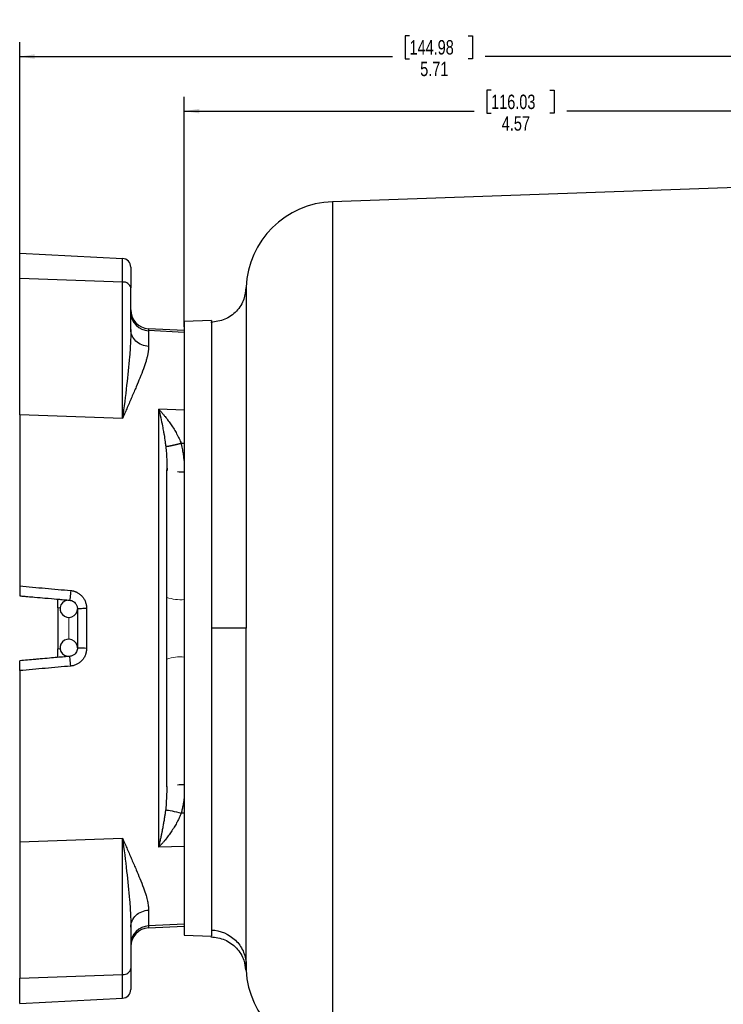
# Model space of a CAD drawing. Header units: inches. Extents: x 0.3 to 34.1, y 0.2 to 21.7.
# Tile 16 of 28: x 15.4 to 21.4, y 7.9 to 16.4. Entities that reach past the tile are written whole.
import ezdxf

# ---------------------------------------------------------------- set-up
doc = ezdxf.new("R2010")
doc.units = ezdxf.units.IN
doc.header["$MEASUREMENT"] = 0
doc.layers.add('SLD-0', color=7, linetype='Continuous', lineweight=25)
doc.styles.add('SLDTEXTSTYLE0', font='TXT', dxfattribs={"width": 0.75})
doc.dimstyles.new('SLDDIMSTYLE0', dxfattribs={"dimtxt": 0.125, "dimasz": 0.13, "dimexe": 0, "dimexo": 0.0625, "dimgap": 0.03125, "dimtad": 0, "dimtih": 1, "dimtoh": 1, "dimlfac": 0.8, "dimrnd": 1e-09, "dimzin": 12, "dimdsep": 46, "dimtxsty": 'SLDTEXTSTYLE0', "dimsah": 1, "dimcen": 0.09, "dimadec": 0, "dimazin": 3, "dimtfac": 1, "dimtofl": 0, "dimtmove": 0, "dimatfit": 3, "dimfxl": 1, "dimfrac": 2, "dimtolj": 1, "dimtzin": 12, "dimarcsym": 0})

# ---------------------------------------------------------------- blocks, each defined once
blk = doc.blocks.new('_D_6')
at = {"layer": 'SLD-0'}
for p, q in [((15.3553, 14.2109), (15.3553, 16.2083)), ((18.7316, 16.2633), (18.6935, 16.2633)), ((18.6935, 16.2633), (18.6935, 16.0649)), ((19.2396, 16.2633), (19.2777, 16.2633)), ((19.2777, 16.2633), (19.2777, 16.0649)), ((15.3553, 16.0833), (18.584, 16.0833)), ((18.6935, 16.0649), (18.7316, 16.0649)), ((19.2777, 16.0649), (19.2396, 16.0649)), ((22.4903, 16.0833), (19.3872, 16.0833))]:
    blk.add_line(p, q, dxfattribs=at)
for points in [[(15.3553, 16.0833), (15.4853, 16.0633), (15.4853, 16.1033)], [(22.4903, 16.0833), (22.3603, 16.1033), (22.3603, 16.0633)]]:
    blk.add_solid(points, dxfattribs=at)
at = {"layer": 'SLD-0', "char_height": 0.125, "attachment_point": 1, "style": 'SLDTEXTSTYLE0'}
for s, insert in [('144.98', (18.7316, 16.226)), ('5.71', (18.824, 16.039))]:
    blk.add_mtext(s, dxfattribs=dict(at, insert=insert))
blk = doc.blocks.new('_D_7')
at = {"layer": 'SLD-0'}
for p, q in [((19.4385, 15.7908), (19.4004, 15.7908)), ((19.4004, 15.7908), (19.4004, 15.5924)), ((19.9464, 15.7908), (19.9845, 15.7908)), ((19.9845, 15.7908), (19.9845, 15.5924)), ((16.7803, 13.7435), (16.7803, 15.7358)), ((16.7803, 15.6108), (19.2908, 15.6108)), ((22.4903, 15.6108), (20.094, 15.6108)), ((19.4004, 15.5924), (19.4385, 15.5924)), ((19.9845, 15.5924), (19.9464, 15.5924))]:
    blk.add_line(p, q, dxfattribs=at)
for points in [[(16.7803, 15.6108), (16.9103, 15.5908), (16.9103, 15.6308)], [(22.4903, 15.6108), (22.3603, 15.6308), (22.3603, 15.5908)]]:
    blk.add_solid(points, dxfattribs=at)
at = {"layer": 'SLD-0', "char_height": 0.125, "attachment_point": 1, "style": 'SLDTEXTSTYLE0'}
for s, insert in [('116.03', (19.4385, 15.7535)), ('4.57', (19.5308, 15.5665))]:
    blk.add_mtext(s, dxfattribs=dict(at, insert=insert))

msp = doc.modelspace()

# ---------------------------------------------------------------- linework, layer by layer
at = {"color": 7, "linetype": 'Continuous', "lineweight": 25}
for p, q in [((22.4903, 14.9809), (18.0632, 14.8263)), ((15.3553, 14.1609), (15.3553, 14.3813)), ((15.3553, 14.3813), (16.2467, 14.3346)), ((16.2467, 14.1294), (16.2467, 14.3346)), ((16.3178, 14.2597), (16.3178, 14.079)), ((15.3553, 12.9806), (15.3553, 14.1609)), ((16.2467, 14.1294), (15.3553, 14.1609)), ((16.2467, 12.9491), (16.2467, 14.1294)), ((16.3178, 13.7195), (16.3178, 14.079)), ((17.0152, 13.7981), (16.7802, 13.7898)), ((16.7803, 13.7096), (16.4718, 13.7258)), ((16.4718, 13.709), (16.4718, 13.5721)), ((16.7803, 13.6935), (16.4718, 13.709)), ((16.7803, 13.7096), (16.7803, 13.6935)), ((16.7803, 13.6935), (16.7803, 13.0196)), ((15.3553, 12.9806), (15.3553, 11.4978)), ((16.2467, 12.9491), (15.3553, 12.9806)), ((16.7803, 13.0196), (16.5592, 13.0278)), ((16.5592, 9.234), (16.5592, 13.0278)), ((16.7803, 13.0196), (16.7803, 12.9256)), ((16.7803, 12.7326), (16.7538, 12.7328)), ((16.6295, 12.5295), (16.6303, 12.5049)), ((16.6303, 9.7569), (16.6303, 12.5049)), ((16.6303, 12.5049), (16.6358, 12.5016)), ((15.6865, 11.3079), (15.6865, 10.9539)), ((15.8553, 11.2997), (15.8553, 10.9621)), ((15.9342, 11.3045), (15.9342, 10.9573)), ((15.3553, 10.764), (15.3553, 9.2812)), ((16.6303, 9.7569), (16.6292, 9.7347)), ((16.6328, 9.7583), (16.6303, 9.7569)), ((16.7803, 9.5292), (16.7538, 9.529)), ((15.3553, 9.2812), (16.2467, 9.3127)), ((16.2467, 8.1323), (16.2467, 9.3127)), ((16.7803, 9.3362), (16.7803, 9.2422)), ((15.3553, 9.2812), (15.3553, 8.1009)), ((16.7803, 9.2422), (16.5592, 9.234)), ((16.7803, 9.2422), (16.7803, 8.5683)), ((16.4718, 8.6897), (16.4718, 8.5528)), ((16.3178, 8.5423), (16.3178, 8.1828)), ((16.7803, 8.5683), (16.4718, 8.5528)), ((16.4718, 8.536), (16.7803, 8.5522)), ((16.7803, 8.5683), (16.7803, 8.5522)), ((16.7802, 8.4719), (17.0153, 8.4637)), ((15.3553, 8.1009), (16.2467, 8.1323)), ((16.2467, 7.9272), (16.2467, 8.1323)), ((16.3178, 8.1828), (16.3178, 8.0021)), ((15.3553, 7.8804), (15.3553, 8.1009)), ((15.3553, 7.8804), (16.2467, 7.9272))]:
    msp.add_line(p, q, dxfattribs=at)
at = {"color": 8, "linetype": 'Continuous', "lineweight": 25}
for p, q in [((18.0632, 14.8263), (18.0632, 7.4355)), ((16.4718, 13.7258), (16.4718, 13.709)), ((15.7056, 11.3062), (15.6865, 11.3079)), ((15.6865, 10.9539), (15.7056, 10.9556)), ((16.6292, 9.7347), (16.6207, 9.5579)), ((16.4718, 8.5528), (16.4718, 8.536))]:
    msp.add_line(p, q, dxfattribs=at)
at = {"color": 144, "linetype": 'Continuous', "lineweight": 18}
msp.add_line((15.7803, 11.0371), (15.7803, 11.2247), dxfattribs=at)
at = {"color": 7, "linetype": 'Continuous', "lineweight": 25}
for centre, radius, start, end in [((18.0903, 14.0518), 0.775, 92, 177.5353), ((16.2428, 14.2597), 0.075, 0, 87), ((16.2543, 14.0649), 0.065, 12.55445, 96.70355), ((16.4803, 13.888), 0.1625, 180, 267), ((16.4767, 13.8678), 0.1589, 181.12918, 268.24315), ((15.7803, 11.2997), 0.075, 85, 0), ((15.7803, 10.9621), 0.075, 0, 275), ((16.4767, 8.3939), 0.1589, 91.75685, 178.87082), ((16.4803, 8.3738), 0.1625, 93, 180), ((16.2543, 8.1969), 0.065, 263.29645, 347.44555), ((18.0903, 8.21), 0.775, 182.99739, 268), ((16.2428, 8.0021), 0.075, 273, 0)]:
    msp.add_arc(centre, radius, start, end, dxfattribs=at)
at = {"color": 144, "linetype": 'Continuous', "lineweight": 18}
for centre, start, end in [((16.7453, 11.7155), 250.04678, 275.96246), ((16.7453, 10.5463), 84.03754, 109.95322)]:
    msp.add_arc(centre, 0.337, start, end, dxfattribs=at)
at = {"color": 7, "linetype": 'Continuous', "lineweight": 25}
for points, knots in [([(17.3145, 14.0838), (17.3111, 14.0494), (17.3036, 13.9739), (17.2375, 13.8734), (17.135, 13.7983), (17.0526, 13.7866), (17.0113, 13.7808)], [0, 0, 0, 0, 0.217309, 0.477628, 0.738387, 1, 1, 1, 1]), ([(17.316, 14.0851), (17.316, 14.0851), (17.316, 14.0854), (17.3161, 14.0855), (17.3161, 14.0847), (17.3161, 14.0829), (17.3161, 14.08), (17.3162, 14.0762), (17.3162, 14.0652), (17.3163, 14.0364), (17.3164, 13.97), (17.3165, 13.8727), (17.3164, 13.748), (17.3164, 13.6309), (17.3163, 13.5382), (17.3163, 13.4743), (17.3162, 13.3948), (17.3162, 13.3), (17.3161, 13.1974), (17.3161, 13.0776), (17.316, 12.9431), (17.316, 12.7977), (17.3159, 12.6702), (17.3159, 12.5752), (17.3159, 12.5095), (17.3159, 12.4684), (17.3159, 12.4337), (17.316, 12.3885), (17.316, 12.3293), (17.3161, 12.1912), (17.3162, 11.9843), (17.3163, 11.7049), (17.3164, 11.4194), (17.3164, 11.2271), (17.3164, 11.1309)], [0, 0, 0, 0, 0.00061, 0.012241, 0.023875, 0.035513, 0.047153, 0.058795, 0.070441, 0.125354, 0.187799, 0.250277, 0.312768, 0.375252, 0.396083, 0.416911, 0.443781, 0.477205, 0.508522, 0.537736, 0.582081, 0.62051, 0.653031, 0.679652, 0.691243, 0.701216, 0.709572, 0.716311, 0.733815, 0.751964, 0.813872, 0.875861, 0.93791, 1, 1, 1, 1]), ([(16.7803, 13.7898), (16.7803, 13.7898), (16.7803, 13.7897), (16.7803, 13.7889), (16.7803, 13.7876), (16.7803, 13.7858), (16.7803, 13.7834), (16.7803, 13.7805), (16.7803, 13.7743), (16.7803, 13.7621), (16.7803, 13.7398), (16.7803, 13.7112), (16.7803, 13.6648), (16.7803, 13.5914), (16.7803, 13.4796), (16.7803, 13.3453), (16.7803, 13.1896), (16.7803, 13.0141), (16.7803, 12.8204), (16.7803, 12.6105), (16.7803, 12.3863), (16.7803, 12.1501), (16.7803, 11.904), (16.7803, 11.6505), (16.7803, 11.3919), (16.7803, 11.1309), (16.7803, 10.8699), (16.7803, 10.6113), (16.7803, 10.3578), (16.7803, 10.1117), (16.7803, 9.8755), (16.7803, 9.6513), (16.7803, 9.4414), (16.7803, 9.2477), (16.7803, 9.0722), (16.7803, 8.9165), (16.7803, 8.7821), (16.7803, 8.6704), (16.7803, 8.597), (16.7803, 8.5506), (16.7803, 8.522), (16.7803, 8.4997), (16.7803, 8.4864), (16.7803, 8.4789), (16.7803, 8.4749), (16.7803, 8.4724), (16.7803, 8.4721), (16.7803, 8.4719)], [0, 0, 0, 0, 0.004464, 0.008928, 0.013391, 0.017855, 0.022321, 0.026789, 0.03126, 0.046894, 0.062518, 0.078139, 0.093775, 0.125023, 0.156272, 0.18752, 0.218768, 0.250016, 0.281264, 0.312512, 0.34376, 0.375008, 0.406256, 0.437504, 0.468752, 0.5, 0.531248, 0.562496, 0.593744, 0.624993, 0.656241, 0.687489, 0.718737, 0.749985, 0.781233, 0.812481, 0.843729, 0.874977, 0.906225, 0.921859, 0.937483, 0.953104, 0.96874, 0.976562, 0.984376, 0.992187, 1, 1, 1, 1]), ([(17.0152, 13.7981), (17.0152, 13.7981), (17.0152, 13.781), (17.0152, 13.7129), (17.0152, 13.662), (17.0152, 13.5285), (17.0152, 13.4458), (17.0152, 13.2518), (17.0152, 13.1406), (17.0152, 12.8937), (17.0152, 12.7581), (17.0152, 12.4678), (17.0152, 12.313), (17.0153, 11.9904), (17.0153, 11.8226), (17.0153, 11.4801), (17.0153, 11.3055), (17.0153, 11.1309)], [0, 0, 0, 0, 0.125, 0.125, 0.25, 0.25, 0.375, 0.375, 0.5, 0.5, 0.625, 0.625, 0.75, 0.75, 0.875, 0.875, 1, 1, 1, 1]), ([(16.3178, 13.7195), (16.3178, 13.6904), (16.3171, 13.6608), (16.3139, 13.5827), (16.3106, 13.5335), (16.2999, 13.403), (16.2911, 13.3204), (16.2707, 13.1427), (16.2588, 13.0468), (16.2467, 12.9491)], [-0.002717, -0.002717, -0.002717, -0.002717, 0.293669, 0.293669, 0.767888, 0.767888, 1.526637, 1.526637, 2.368374, 2.368374, 2.368374, 2.368374]), ([(16.4718, 13.5721), (16.4717, 13.5685), (16.4717, 13.5614), (16.471, 13.5504), (16.4698, 13.5389), (16.4683, 13.527), (16.4663, 13.5147), (16.4638, 13.5019), (16.4609, 13.4887), (16.4575, 13.4749), (16.4537, 13.4607), (16.4447, 13.4293), (16.427, 13.3768), (16.398, 13.3024), (16.3636, 13.2207), (16.3332, 13.1504), (16.3067, 13.0896), (16.2877, 13.0456), (16.2675, 12.9985), (16.2541, 12.9666), (16.2467, 12.9491)], [0, 0, 0, 0, 0.0227897, 0.0460379, 0.0697515, 0.0939368, 0.1186001, 0.1437472, 0.1693835, 0.1955144, 0.2221448, 0.2492795, 0.3687177, 0.4993014, 0.6170993, 0.7495416, 0.8093618, 0.8747949, 0.9314051, 1, 1, 1, 1]), ([(16.5592, 13.0278), (16.5651, 13.0041), (16.5709, 12.9794), (16.5818, 12.9307), (16.5869, 12.9069), (16.5947, 12.8674), (16.5977, 12.8521), (16.6023, 12.8267), (16.604, 12.8168), (16.6091, 12.7869), (16.6123, 12.7666), (16.6171, 12.7321), (16.619, 12.718), (16.6207, 12.7038)], [-0.9686102, -0.9686102, -0.9686102, -0.9686102, -0.7261963, -0.7261963, -0.5076824, -0.5076824, -0.3711112, -0.3711112, -0.2857542, -0.2857542, -0.1150402, -0.1150402, 0.0018318, 0.0018318, 0.0018318, 0.0018318]), ([(16.5592, 13.0278), (16.5628, 13.0239), (16.5699, 13.0165), (16.58, 13.0053), (16.5896, 12.9945), (16.5985, 12.9842), (16.6067, 12.9744), (16.6215, 12.9565), (16.6418, 12.9303), (16.668, 12.8935), (16.6922, 12.856), (16.7117, 12.8225), (16.726, 12.7952), (16.7363, 12.774), (16.7457, 12.7533), (16.7511, 12.7395), (16.7538, 12.7328)], [0, 0, 0, 0, 0.0494941, 0.0961209, 0.1398867, 0.1807977, 0.2188594, 0.2540773, 0.387016, 0.5064848, 0.6362595, 0.7553138, 0.8206322, 0.883146, 0.9429136, 1, 1, 1, 1]), ([(16.7538, 12.7328), (16.751, 12.732), (16.7455, 12.7305), (16.7374, 12.7283), (16.7296, 12.7262), (16.722, 12.7242), (16.7146, 12.7223), (16.7076, 12.7205), (16.7008, 12.7189), (16.6944, 12.7173), (16.6882, 12.7159), (16.6824, 12.7145), (16.6768, 12.7133), (16.6716, 12.7122), (16.6666, 12.7111), (16.6619, 12.7102), (16.6576, 12.7093), (16.6535, 12.7085), (16.6496, 12.7078), (16.646, 12.7072), (16.6427, 12.7066), (16.6396, 12.7061), (16.6367, 12.7057), (16.6341, 12.7053), (16.6316, 12.705), (16.6294, 12.7047), (16.6273, 12.7045), (16.6254, 12.7043), (16.6237, 12.7041), (16.6222, 12.704), (16.6212, 12.7039), (16.6207, 12.7039)], [0, 0, 0, 0, 0.049526, 0.097981, 0.145369, 0.191687, 0.236932, 0.281101, 0.32419, 0.366198, 0.407122, 0.446963, 0.485723, 0.523407, 0.560017, 0.595558, 0.630028, 0.663429, 0.695759, 0.727017, 0.757202, 0.786314, 0.814351, 0.841314, 0.867203, 0.892017, 0.915758, 0.938426, 0.960022, 0.980546, 1, 1, 1, 1]), ([(16.7803, 12.5836), (16.7796, 12.5911), (16.7783, 12.6052), (16.7759, 12.6252), (16.773, 12.6452), (16.7695, 12.6659), (16.7649, 12.689), (16.7599, 12.7114), (16.7557, 12.7262), (16.7538, 12.7328)], [0, 0, 0, 0, 0.148495, 0.281355, 0.398565, 0.547214, 0.695871, 0.864861, 1, 1, 1, 1]), ([(16.6301, 12.5313), (16.6304, 12.5263), (16.6311, 12.5163), (16.6324, 12.5065), (16.6331, 12.5016)], [0, 0, 0, 0, 0.4940415, 1, 1, 1, 1]), ([(15.3553, 11.4978), (15.4292, 11.4911), (15.5765, 11.4779), (15.7238, 11.4647), (15.7973, 11.4581)], [0, 0, 0, 0, 0.501448, 1, 1, 1, 1]), ([(15.3553, 11.4978), (15.3553, 11.4924), (15.3553, 11.4871), (15.3553, 11.4764), (15.3553, 11.4711), (15.3553, 11.4557), (15.3553, 11.446), (15.3553, 11.43), (15.3553, 11.4235), (15.3553, 11.4168), (15.3553, 11.4151), (15.3553, 11.4128), (15.3553, 11.4121), (15.3553, 11.4121)], [0, 0, 0, 0, 0.125, 0.125, 0.25, 0.25, 0.5, 0.5, 0.75, 0.75, 0.875, 0.875, 1, 1, 1, 1]), ([(15.7973, 11.4581), (15.7999, 11.4578), (15.8052, 11.4573), (15.813, 11.4559), (15.8207, 11.4541), (15.8283, 11.4519), (15.8359, 11.4493), (15.8433, 11.4463), (15.8566, 11.44), (15.8748, 11.4285), (15.8955, 11.4091), (15.9124, 11.3863), (15.9228, 11.3649), (15.9287, 11.3468), (15.9319, 11.3329), (15.9339, 11.3188), (15.9341, 11.3092), (15.9342, 11.3045)], [0, 0, 0, 0, 0.035267, 0.070348, 0.105347, 0.140371, 0.175526, 0.210916, 0.246644, 0.370611, 0.495624, 0.620984, 0.746824, 0.810255, 0.873245, 0.936319, 1, 1, 1, 1]), ([(15.3553, 11.4121), (15.3683, 11.411), (15.3805, 11.4099), (15.4034, 11.4079), (15.4365, 11.405), (15.5057, 11.399), (15.5501, 11.3951), (15.6164, 11.3893), (15.6488, 11.3865), (15.6877, 11.3831), (15.699, 11.3821), (15.7196, 11.3803), (15.7481, 11.3778), (15.7713, 11.3757), (15.7868, 11.3744)], [0, 0, 0, 0, 0.03125, 0.03125, 0.0625, 0.125, 0.25, 0.25, 0.5, 0.5, 0.625, 0.625, 0.75, 1, 1, 1, 1]), ([(15.6865, 11.3079), (15.6865, 11.31), (15.6865, 11.3142), (15.6866, 11.3202), (15.6866, 11.3259), (15.6866, 11.3313), (15.6866, 11.3363), (15.6866, 11.3409), (15.6866, 11.3452), (15.6866, 11.349), (15.6866, 11.3525), (15.6866, 11.3557), (15.6865, 11.3585), (15.6865, 11.3633), (15.6865, 11.3693), (15.6866, 11.3755), (15.6866, 11.3799), (15.6865, 11.3827), (15.6865, 11.383), (15.6865, 11.3832)], [0, 0, 0, 0, 0.053978, 0.105731, 0.155257, 0.202557, 0.247631, 0.290478, 0.3311, 0.369495, 0.405664, 0.439607, 0.471325, 0.500817, 0.605111, 0.707162, 0.806984, 0.904591, 1, 1, 1, 1]), ([(15.7868, 11.3744), (15.7999, 11.3732), (15.8127, 11.3686), (15.8332, 11.3541), (15.8413, 11.3449), (15.8502, 11.3278), (15.8526, 11.3208), (15.8549, 11.3089), (15.8553, 11.3043), (15.8553, 11.2997)], [-0.4500012, -0.4500012, -0.4500012, -0.4500012, -0.3937511, -0.3937511, -0.3037508, -0.3037508, -0.1597504, -0.1597504, 0, 0, 0, 0]), ([(15.8553, 11.2997), (15.8553, 11.301), (15.8721, 11.3035), (15.9113, 11.3045), (15.9303, 11.3045)], [-0.9677359, -0.9677359, -0.9677359, -0.9677359, -0.4677359, 0, 0, 0, 0]), ([(17.0153, 11.1309), (17.0153, 10.9783), (17.0153, 10.8258), (17.0153, 10.5252), (17.0153, 10.3771), (17.0153, 10.0898), (17.0153, 9.9505), (17.0153, 9.6849), (17.0153, 9.5586), (17.0153, 9.3226), (17.0153, 9.2129), (17.0153, 9.0134), (17.0153, 8.9235), (17.0153, 8.7663), (17.0153, 8.699), (17.0153, 8.5888), (17.0153, 8.5459), (17.0153, 8.5159)], [0, 0, 0, 0, 0.125, 0.125, 0.25, 0.25, 0.375, 0.375, 0.5, 0.5, 0.625, 0.625, 0.75, 0.75, 0.875, 0.875, 1, 1, 1, 1]), ([(17.3165, 8.2262), (17.3165, 8.2285), (17.3166, 8.2331), (17.3166, 8.2407), (17.3166, 8.2488), (17.3167, 8.2574), (17.3167, 8.2666), (17.3167, 8.2765), (17.3167, 8.2943), (17.3168, 8.3233), (17.3167, 8.3636), (17.3167, 8.41), (17.3166, 8.4644), (17.3165, 8.5304), (17.3164, 8.6205), (17.3162, 8.737), (17.3162, 8.8637), (17.3163, 8.9643), (17.3164, 9.0222), (17.3165, 9.1119), (17.3166, 9.2492), (17.3165, 9.4153), (17.3164, 9.5599), (17.3162, 9.7109), (17.3161, 9.9041), (17.3162, 10.0676), (17.3163, 10.1629), (17.3164, 10.2031), (17.3165, 10.2734), (17.3166, 10.3685), (17.3166, 10.4876), (17.3165, 10.5917), (17.3165, 10.6855), (17.3165, 10.7533), (17.3165, 10.8152), (17.3164, 10.8714), (17.3164, 10.9302), (17.3164, 10.9924), (17.3164, 11.0599), (17.3164, 11.1066), (17.3164, 11.1309)], [0, 0, 0, 0, 0.008476, 0.017102, 0.025875, 0.034792, 0.043851, 0.053047, 0.062379, 0.091696, 0.124038, 0.14968, 0.182159, 0.220994, 0.256089, 0.314839, 0.375648, 0.406487, 0.4257, 0.437072, 0.499661, 0.561213, 0.590061, 0.627342, 0.690859, 0.74965, 0.757378, 0.765418, 0.780995, 0.811903, 0.83836, 0.871442, 0.890183, 0.908501, 0.921949, 0.936148, 0.950185, 0.965501, 0.982098, 1, 1, 1, 1]), ([(15.6865, 10.8786), (15.6865, 10.8787), (15.6865, 10.8788), (15.6865, 10.8796), (15.6866, 10.8809), (15.6866, 10.8828), (15.6866, 10.8853), (15.6866, 10.8883), (15.6865, 10.8919), (15.6865, 10.896), (15.6865, 10.9007), (15.6866, 10.9062), (15.6866, 10.9129), (15.6866, 10.921), (15.6866, 10.9307), (15.6866, 10.9418), (15.6865, 10.9498), (15.6865, 10.9539)], [0, 0, 0, 0, 0.052762, 0.106203, 0.160324, 0.21513, 0.270622, 0.326804, 0.383677, 0.441245, 0.499509, 0.560689, 0.630766, 0.709739, 0.797604, 0.894359, 1, 1, 1, 1]), ([(15.8553, 10.9621), (15.8553, 10.949), (15.8518, 10.9359), (15.8392, 10.9142), (15.8308, 10.9054), (15.8145, 10.895), (15.8077, 10.8919), (15.796, 10.8886), (15.7914, 10.8878), (15.7868, 10.8874)], [-0.4500045, -0.4500045, -0.4500045, -0.4500045, -0.393754, -0.393754, -0.3037531, -0.3037531, -0.1597516, -0.1597516, 0, 0, 0, 0]), ([(15.9342, 10.9573), (15.9342, 10.9546), (15.9341, 10.9492), (15.9335, 10.9411), (15.9324, 10.933), (15.931, 10.925), (15.9291, 10.9171), (15.9268, 10.9093), (15.9219, 10.8952), (15.9125, 10.8756), (15.8955, 10.8527), (15.8749, 10.8333), (15.855, 10.8207), (15.8379, 10.8131), (15.8247, 10.8086), (15.8112, 10.8053), (15.8019, 10.8042), (15.7973, 10.8037)], [0, 0, 0, 0, 0.036237, 0.07227, 0.108196, 0.144111, 0.180112, 0.216295, 0.252755, 0.378692, 0.504239, 0.62904, 0.752952, 0.815026, 0.876511, 0.937978, 1, 1, 1, 1]), ([(15.9303, 10.9573), (15.9113, 10.9573), (15.8721, 10.9583), (15.8553, 10.9608), (15.8553, 10.9621)], [-0.9677359, -0.9677359, -0.9677359, -0.9677359, -0.5, 0, 0, 0, 0]), ([(15.7868, 10.8874), (15.7723, 10.8861), (15.7574, 10.8848), (15.7026, 10.88), (15.6583, 10.8762), (15.5863, 10.8699), (15.5586, 10.8674), (15.517, 10.8638), (15.5031, 10.8626), (15.4671, 10.8594), (15.4449, 10.8575), (15.4006, 10.8536), (15.3785, 10.8517), (15.3553, 10.8496)], [-1.04225922, -1.04225922, -1.04225922, -1.04225922, -1.04114258, -1.04114258, -1.03831579, -1.03831579, -1.03654904, -1.03654904, -1.03544483, -1.03544483, -1.03323639, -1.03323639, -1.03104238, -1.03104238, -1.03104238, -1.03104238]), ([(15.3553, 10.764), (15.3553, 10.7694), (15.3553, 10.7747), (15.3553, 10.7853), (15.3553, 10.7907), (15.3553, 10.8061), (15.3553, 10.8157), (15.3553, 10.8318), (15.3553, 10.8383), (15.3553, 10.845), (15.3553, 10.8467), (15.3553, 10.849), (15.3553, 10.8496), (15.3553, 10.8496)], [0, 0, 0, 0, 0.125, 0.125, 0.25, 0.25, 0.5, 0.5, 0.75, 0.75, 0.875, 0.875, 1, 1, 1, 1]), ([(15.7973, 10.8037), (15.7956, 10.8246), (15.7911, 10.8686), (15.7877, 10.8875), (15.7868, 10.8874)], [-1, -1, -1, -1, -0.5000001, -0.0000001, -0.0000001, -0.0000001, -0.0000001]), ([(15.7973, 10.8037), (15.7238, 10.7971), (15.5765, 10.7839), (15.4292, 10.7706), (15.3553, 10.764)], [0, 0, 0, 0, 0.498528, 1, 1, 1, 1]), ([(16.6309, 9.7597), (16.6308, 9.755), (16.6306, 9.7454), (16.6303, 9.7359), (16.6301, 9.7312)], [0, 0, 0, 0, 0.502624, 1, 1, 1, 1]), ([(16.7803, 9.6782), (16.7797, 9.6714), (16.7785, 9.6581), (16.7761, 9.6383), (16.7734, 9.619), (16.7703, 9.6001), (16.7668, 9.5817), (16.7629, 9.5637), (16.7586, 9.5462), (16.7554, 9.5347), (16.7538, 9.529)], [0, 0, 0, 0, 0.133997, 0.265284, 0.393926, 0.519991, 0.643552, 0.764685, 0.883472, 1, 1, 1, 1]), ([(16.5592, 9.234), (16.5607, 9.2401), (16.5636, 9.252), (16.5679, 9.2699), (16.5719, 9.2871), (16.5757, 9.3036), (16.5792, 9.3195), (16.5825, 9.3346), (16.5855, 9.3489), (16.5883, 9.3625), (16.5909, 9.3751), (16.595, 9.3956), (16.6003, 9.4237), (16.6066, 9.4596), (16.6121, 9.4939), (16.6168, 9.5264), (16.6194, 9.5477), (16.6207, 9.5579)], [0, 0, 0, 0, 0.064219, 0.125356, 0.183409, 0.238374, 0.290251, 0.339041, 0.384744, 0.427363, 0.466901, 0.503359, 0.616848, 0.723241, 0.822549, 0.914793, 1, 1, 1, 1]), ([(16.7538, 9.529), (16.7521, 9.5245), (16.7485, 9.5154), (16.7426, 9.5018), (16.7364, 9.4879), (16.7296, 9.4739), (16.7224, 9.4596), (16.7104, 9.437), (16.6923, 9.4058), (16.668, 9.3683), (16.6418, 9.3315), (16.6188, 9.3019), (16.5979, 9.2767), (16.5794, 9.2556), (16.5662, 9.2415), (16.5592, 9.234)], [0, 0, 0, 0, 0.0378602, 0.0768641, 0.1170319, 0.1583823, 0.2009328, 0.2446995, 0.3636663, 0.4935215, 0.6129073, 0.7459379, 0.8192118, 0.9038837, 1, 1, 1, 1]), ([(16.2467, 9.3127), (16.2506, 9.3035), (16.2579, 9.286), (16.2684, 9.2612), (16.2779, 9.239), (16.2908, 9.209), (16.3067, 9.1722), (16.3331, 9.1114), (16.3636, 9.0411), (16.398, 8.9594), (16.427, 8.885), (16.4458, 8.8291), (16.4564, 8.7917), (16.462, 8.7687), (16.4664, 8.7472), (16.4695, 8.7269), (16.4714, 8.7077), (16.4717, 8.6957), (16.4718, 8.6897)], [0, 0, 0, 0, 0.035794, 0.068592, 0.098396, 0.125208, 0.190634, 0.250462, 0.382897, 0.500703, 0.631279, 0.750725, 0.795667, 0.839217, 0.881399, 0.922238, 0.961762, 1, 1, 1, 1]), ([(16.2467, 9.3127), (16.2588, 9.215), (16.2707, 9.1191), (16.2911, 8.9414), (16.2999, 8.8588), (16.3106, 8.7283), (16.3139, 8.6791), (16.3171, 8.601), (16.3178, 8.5713), (16.3178, 8.5423)], [0, 0, 0, 0, 0.841737, 0.841737, 1.600487, 1.600487, 2.074705, 2.074705, 2.371091, 2.371091, 2.371091, 2.371091]), ([(17.0113, 8.4588), (17.0526, 8.453), (17.1352, 8.4412), (17.2374, 8.3652), (17.3012, 8.2692), (17.3086, 8.199), (17.3116, 8.1702)], [0, 0, 0, 0, 0.270372, 0.540512, 0.811075, 1, 1, 1, 1]), ([(17.0153, 8.5174), (17.0927, 8.5147), (17.1689, 8.4825), (17.2514, 8.4027), (17.2847, 8.355), (17.3036, 8.3009), (17.3128, 8.264), (17.3155, 8.2451), (17.3165, 8.2262)], [0, 0, 0, 0, 0.5, 0.5, 0.75, 0.875, 0.875, 1, 1, 1, 1]), ([(17.3164, 8.1766), (17.3164, 8.1834), (17.3164, 8.1933), (17.3164, 8.2185), (17.3164, 8.2266)], [0, 0, 0, 0, 0.680449, 1, 1, 1, 1]), ([(17.3164, 8.2262), (17.3164, 8.2105), (17.3164, 8.1799), (17.3164, 8.1654), (17.3164, 8.169), (17.3164, 8.1694)], [0, 0, 0, 0, 0.4877136, 0.9476379, 1, 1, 1, 1])]:
    msp.add_open_spline(points, degree=3, knots=knots, dxfattribs=at)
for points in [[(16.4718, 13.5721), (16.4307, 13.574), (16.3506, 13.6077), (16.3178, 13.6821), (16.3178, 13.7195)], [(15.7973, 11.4581), (15.7956, 11.4371), (15.7911, 11.3932), (15.7877, 11.3743), (15.7868, 11.3744)], [(15.9342, 11.3045), (15.9329, 11.3045), (15.9316, 11.3045), (15.9303, 11.3045)], [(17.3164, 11.1309), (17.3123, 11.1309), (17.2441, 11.1309), (17.0924, 11.1309), (17.0153, 11.1309)], [(15.9342, 10.9573), (15.9329, 10.9573), (15.9316, 10.9573), (15.9303, 10.9573)], [(16.6207, 9.5579), (16.6325, 9.5572), (16.6704, 9.5509), (16.7257, 9.5369), (16.7538, 9.529)], [(16.3178, 8.5423), (16.3178, 8.5797), (16.3506, 8.6541), (16.4307, 8.6878), (16.4718, 8.6897)], [(17.0153, 8.5159), (17.0153, 8.4812), (17.0153, 8.4637), (17.0153, 8.4637)]]:
    msp.add_open_spline(points, degree=3, dxfattribs=at)
at = {"color": 8, "linetype": 'Continuous', "lineweight": 25}
msp.add_open_spline([(16.6207, 12.7038), (16.6225, 12.6858), (16.6285, 12.6283), (16.6291, 12.5697), (16.6295, 12.5295)], degree=3, knots=[0, 0, 0, 0, 0.313266, 1, 1, 1, 1], dxfattribs=at)
for points in [[(16.7221, 12.4883), (16.7403, 12.4873), (16.7601, 12.4867), (16.7803, 12.4865)], [(16.7803, 9.7753), (16.7601, 9.7751), (16.7403, 9.7745), (16.7221, 9.7735)]]:
    msp.add_open_spline(points, degree=3, dxfattribs=at)

# ---------------------------------------------------------------- dimensions: what is measured, and where the dimension line sits
at = {"layer": 'SLD-0'}
for base, p1, picture, middle in [((22.4903, 16.0833), (15.3553, 14.1609), '_D_6', (18.9856, 16.0833)), ((22.4903, 15.6108), (16.7803, 13.6935), '_D_7', (19.6924, 15.6108))]:
    dim = msp.add_linear_dim(base=base, p1=p1, p2=(22.4903, 16.4026), dimstyle='SLDDIMSTYLE0', dxfattribs=at)
    dim.commit()
    dim.dimension.update_dxf_attribs({"geometry": picture, "text_midpoint": middle, "dimtype": 160})

doc.saveas('drawing.dxf')
